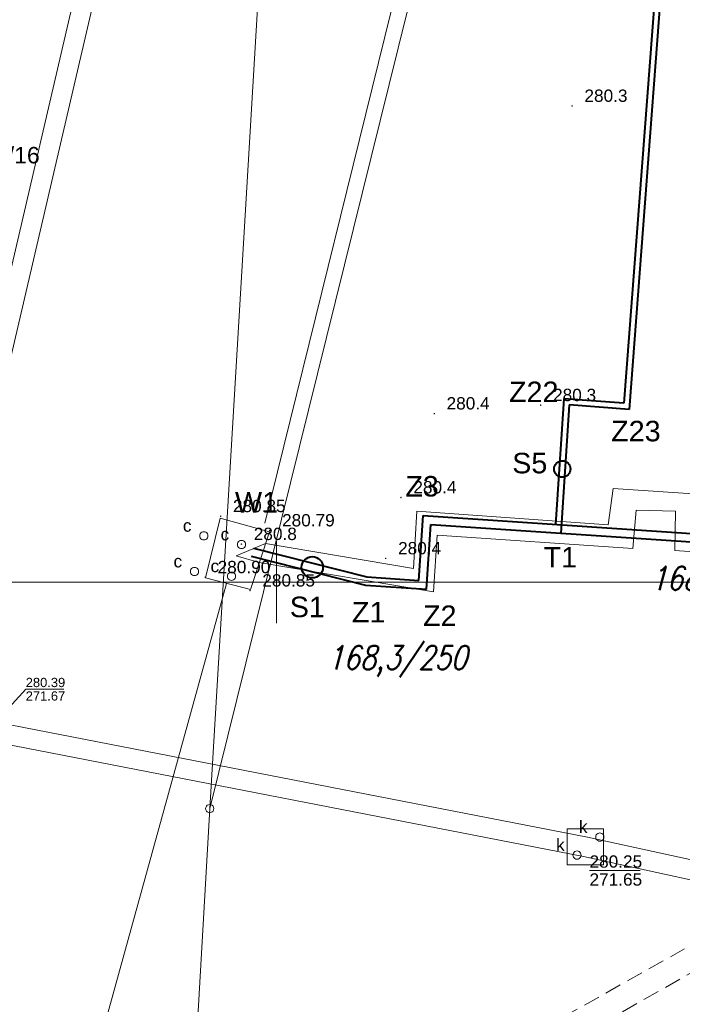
# Model space of a CAD drawing. Extents: x 0 to 6569664, y 0 to 5584502.
# Tile 7 of 64: x 6568284 to 6568325, y 5583974 to 5584034. Entities that reach past the tile are written whole.
import ezdxf
from ezdxf.enums import TextEntityAlignment as Align

# ---------------------------------------------------------------- set-up
doc = ezdxf.new("R2010")
doc.units = 0
doc.header["$PDSIZE"] = 0.75
doc.linetypes.add('GAK', pattern=[3.5, 2, -0.7, 0.1, -0.7])
doc.linetypes.add('PRZER2-1', pattern=[1.5, 1, -0.5])
doc.layers.get('0').update_dxf_attribs({"linetype": 'CONTINUOUS'})
doc.layers.get('Defpoints').update_dxf_attribs({"linetype": 'CONTINUOUS'})
for name, color, linetype, lineweight in [('alarm', 51, 'CONTINUOUS', 50), ('EGDE', 7, 'CONTINUOUS', 18), ('EGDE_O', 7, 'CONTINUOUS', 18), ('EGPG', 7, 'CONTINUOUS', 18), ('GUPPRZ_O', 7, 'CONTINUOUS', 18), ('OTKC', 7, 'CONTINUOUS', 18), ('OTRN', 7, 'CONTINUOUS', 13), ('OTRN_O', 7, 'CONTINUOUS', 13), ('OTRS', 7, 'CONTINUOUS', 13), ('OTRS_O', 7, 'CONTINUOUS', 13), ('ramka sekcji', 7, 'CONTINUOUS', 18), ('siec', 7, 'GAK', 70), ('SUPK', 7, 'CONTINUOUS', 18), ('SUPW', 7, 'CONTINUOUS', 18), ('SUPW_O', 7, 'CONTINUOUS', 18)]:
    doc.layers.add(name, color=color, linetype=linetype, lineweight=lineweight)
doc.layers.add('SUCP', color=7, linetype='CONTINUOUS', lineweight=18, true_color=0xd200d2)
doc.layers.add('SUKP', color=7, linetype='CONTINUOUS', lineweight=18, true_color=0x803300)
doc.styles.add('Arial', font='arial.ttf')
doc.styles.add('GEO-INFO', font='arial.ttf')
doc.styles.add('UZBROJENIE', font='SIMPLEX.shx', dxfattribs={"width": 0.8, "oblique": 15.00003, "height": 0.9})
doc.dimstyles.get("Standard").update_dxf_attribs({"dimtxt": 0.18, "dimasz": 0.18, "dimexe": 0.18, "dimexo": 0.0625, "dimgap": 0.09, "dimtad": 0, "dimtih": 1, "dimtoh": 1, "dimdec": 4, "dimzin": 0, "dimdsep": 46, "dimtxsty": 'Standard', "dimcen": 0.09, "dimadec": 0, "dimazin": 0, "dimtfac": 1, "dimtdec": 4, "dimtofl": 0, "dimtmove": 0, "dimatfit": 3, "dimfxl": 0, "dimtolj": 1, "dimtzin": 0, "dimarcsym": 0})

# ---------------------------------------------------------------- blocks, each defined once
blk = doc.blocks.new('D_GSPWPN1')
blk.add_hatch(color=0).paths.add_polyline_path([(-0.045, 0), (-0.043467, -0.011647), (-0.038971, -0.0225), (-0.03182, -0.03182), (-0.0225, -0.038971), (-0.011647, -0.043467), (0, -0.045), (0.011647, -0.043467), (0.0225, -0.038971), (0.03182, -0.03182), (0.038971, -0.0225), (0.043467, -0.011647), (0.045, 0), (0.043467, 0.011647), (0.038971, 0.0225), (0.03182, 0.03182), (0.0225, 0.038971), (0.011647, 0.043467), (0, 0.045), (-0.011647, 0.043467), (-0.0225, 0.038971), (-0.03182, 0.03182), (-0.038971, 0.0225), (-0.043467, 0.011647)])
blk = doc.blocks.new('D_GSPWPS1')
blk.add_hatch(color=0).paths.add_polyline_path([(-0.045, 0), (-0.043467, -0.011647), (-0.038971, -0.0225), (-0.03182, -0.03182), (-0.0225, -0.038971), (-0.011647, -0.043467), (0, -0.045), (0.011647, -0.043467), (0.0225, -0.038971), (0.03182, -0.03182), (0.038971, -0.0225), (0.043467, -0.011647), (0.045, 0), (0.043467, 0.011647), (0.038971, 0.0225), (0.03182, 0.03182), (0.0225, 0.038971), (0.011647, 0.043467), (0, 0.045), (-0.011647, 0.043467), (-0.0225, 0.038971), (-0.03182, 0.03182), (-0.038971, 0.0225), (-0.043467, 0.011647)])
blk = doc.blocks.new('D_GUPIWZ1_1')
at = {"color": 0}
blk.add_lwpolyline([(0, 0.25), (0.064705, 0.241481), (0.125, 0.216506), (0.176777, 0.176777), (0.216506, 0.125), (0.241481, 0.064705), (0.25, 0), (0.241481, -0.064705), (0.216506, -0.125), (0.176777, -0.176777), (0.125, -0.216506), (0.064705, -0.241481), (0, -0.25), (-0.064705, -0.241481), (-0.125, -0.216506), (-0.176777, -0.176777), (-0.216506, -0.125), (-0.241481, -0.064705), (-0.25, 0), (-0.241481, 0.064705), (-0.216506, 0.125), (-0.176777, 0.176777), (-0.125, 0.216506), (-0.064705, 0.241481)], close=True, dxfattribs=at)
blk = doc.blocks.new('D_GEPPGD1_1')
at = {"color": 0}
blk.add_lwpolyline([(0, 0.25), (0.077254, 0.237764), (0.146946, 0.202254), (0.202254, 0.146946), (0.237764, 0.077254), (0.25, 0), (0.237764, -0.077254), (0.202254, -0.146946), (0.146946, -0.202254), (0.077254, -0.237764), (0, -0.25), (-0.077254, -0.237764), (-0.146946, -0.202254), (-0.202254, -0.146946), (-0.237764, -0.077254), (-0.25, 0), (-0.237764, 0.077254), (-0.202254, 0.146946), (-0.146946, 0.202254), (-0.077254, 0.237764)], close=True, dxfattribs=at)
blk = doc.blocks.new('*D45')
at = {"layer": 'Defpoints', "color": 0}
for p in [(6568647.5, 5584150), (6568650, 5584150), (0, 0)]:
    blk.add_point(p, dxfattribs=at)
at = {"layer": 'ramka sekcji', "color": 0, "lineweight": -2}
blk.add_line((6568649.938, 5584150), (6568647.5, 5584150), dxfattribs=at)
at = {"layer": 'ramka sekcji', "color": 0, "insert": (6568644.106, 5584150), "char_height": 0.75, "attachment_point": 5, "style": 'GEO-INFO'}
blk.add_mtext('\\A1;5584150.0000', dxfattribs=at)
blk = doc.blocks.new('*D46')
at = {"layer": 'Defpoints', "color": 0}
for p in [(6568650, 5584152.5), (6568650, 5584150), (0, 0)]:
    blk.add_point(p, dxfattribs=at)
at = {"layer": 'ramka sekcji', "color": 0, "lineweight": -2}
blk.add_line((6568650, 5584150.062), (6568650, 5584152.5), dxfattribs=at)
at = {"layer": 'ramka sekcji', "color": 0, "insert": (6568650, 5584155.896), "char_height": 0.75, "attachment_point": 5, "rotation": 90, "style": 'GEO-INFO'}
blk.add_mtext('\\A1;6568650.0000', dxfattribs=at)

msp = doc.modelspace()

# ---------------------------------------------------------------- linework, layer by layer
at = {"layer": 'EGDE', "linetype": 'Continuous', "elevation": 10.22}
for points in [[(6568295.92847, 5583986.21622), (6568294.32233, 5583957.98331), (6568294.26523, 5583956.9825), (6568277.26098, 5583957.9935), (6568263.9809, 5583958.70246), (6568268.42617, 5584011.06381), (6568271.58328, 5584050.08752), (6568274.3496, 5584077.53529), (6568277.46122, 5584095.26675), (6568302.13672, 5584090.3243), (6568300.13923, 5584056.76596)], [(6568302.13672, 5584090.3243), (6568320.72616, 5584086.59352), (6568319.9193, 5584083.24287), (6568307.93382, 5584034.73468), (6568295.92847, 5583986.21622), (6568300.13923, 5584056.76596)]]:
    msp.add_lwpolyline(points, close=True, dxfattribs=at)
msp.add_lwpolyline([(6568594.31055, 5583939.47691), (6568591.06023, 5583939.65534), (6568585.12694, 5583937.54872), (6568482.90911, 5583944.55214), (6568370.44353, 5583952.88368), (6568294.32233, 5583957.98331), (6568295.92847, 5583986.21622), (6568307.93382, 5584034.73468), (6568319.9193, 5584083.24287), (6568320.72616, 5584086.59352), (6568329.45932, 5584084.84591), (6568374.48985, 5584081.95589), (6568374.92948, 5584088.19204), (6568391.77674, 5584086.94902), (6568441.65482, 5584081.9513), (6568491.15577, 5584079.0589), (6568538.06756, 5584076.86319), (6568558.47556, 5584075.58605), (6568583.6998, 5584038.16817), (6568609.00522, 5584036.3441), (6568644.22449, 5584009.45582)], dxfattribs=at)
at = {"layer": 'GUPPRZ_O', "linetype": 'Continuous', "lineweight": 13, "elevation": 10.8, "flags": 128}
for points in [[(6568282.4371, 5583990.96665), (6568284.73349, 5583993.48719), (6568287.05349, 5583993.48719)], [(6568319.03714, 5583982.44928), (6568322.11714, 5583982.44928)]]:
    msp.add_lwpolyline(points, dxfattribs=at)
at = {"layer": 'OTKC', "linetype": 'PRZER2-1', "lineweight": 18, "elevation": 10.18}
for points in [[(6568310.89, 5583969.83), (6568364.74, 5584000.19), (6568366.11, 5584001.95), (6568367.51, 5584022.93), (6568366.84, 5584023.57), (6568360, 5584024.08), (6568359.85, 5584022.46), (6568359.59, 5584021), (6568356.31, 5584021.19), (6568356.33, 5584022.72), (6568355.77, 5584024.42), (6568350.73, 5584024.81), (6568349.58, 5584023.13), (6568349.49, 5584021.61), (6568346.11, 5584021.79), (6568346.25, 5584024.56), (6568345.72, 5584024.6), (6568345.91, 5584027.83), (6568347.42, 5584027.7), (6568347.87, 5584034.64)], [(6568364.13, 5583973.36), (6568365.92, 5583998.78), (6568364.96, 5583998.79), (6568313.68, 5583969.67)]]:
    msp.add_lwpolyline(points, dxfattribs=at)
at = {"layer": 'ramka sekcji'}
for p, q in [((6568300, 5584000), (6568300, 5584002.5)), ((6568400, 5584000), (6568239.20424, 5584000)), ((6568300, 5584000), (6568297.5, 5584000)), ((6568300, 5584000), (6568300, 5583997.5)), ((6568300, 5584000), (6568302.5, 5584000))]:
    msp.add_line(p, q, dxfattribs=at)
at = {"layer": 'siec', "linetype": 'ByBlock', "lineweight": 40}
for p, q in [((6568324.09497, 5584050.1607), (6568321.13201, 5584010.89809)), ((6568324.42075, 5584049.78513), (6568321.4578, 5584010.52253)), ((6568317.48149, 5584011.17358), (6568316.97212, 5584003.51778)), ((6568321.13201, 5584010.89809), (6568317.48149, 5584011.17358)), ((6568317.80727, 5584010.79801), (6568317.28816, 5584002.99565)), ((6568321.4578, 5584010.52253), (6568317.80727, 5584010.79801)), ((6568308.6558, 5584000.11538), (6568308.91783, 5584004.05366)), ((6568308.91783, 5584004.05366), (6568358.17961, 5584000.77612)), ((6568309.12151, 5583999.58329), (6568309.38353, 5584003.52157)), ((6568309.38353, 5584003.52157), (6568357.64752, 5584000.31041)), ((6568298.45499, 5584001.591), (6568305.40759, 5583999.83039)), ((6568298.59595, 5584002.07072), (6568305.48423, 5584000.32639)), ((6568305.40759, 5583999.83039), (6568309.12151, 5583999.58329)), ((6568305.48423, 5584000.32639), (6568308.6558, 5584000.11538))]:
    msp.add_line(p, q, dxfattribs=at)
at = {"layer": 'siec', "color": 0, "linetype": 'ByBlock', "lineweight": 40}
for centre, radius in [((6568317.38018, 5584006.89683, 5.80165), 0.5), ((6568302.17132, 5584000.91315), 0.64893)]:
    msp.add_circle(centre, radius, dxfattribs=at)
at = {"layer": 'SUCP', "linetype": 'Continuous', "lineweight": 18, "elevation": 10.14}
for points in [[(6568363.52786, 5584258.84118), (6568358.72812, 5584235.45896), (6568363.21186, 5584234.19605), (6568362.14107, 5584229.40269), (6568356.91373, 5584229.77556), (6568349.05454, 5584184.02745), (6568353.4808, 5584182.02165), (6568352.51065, 5584178.73978), (6568347.94518, 5584179.45938), (6568328.91705, 5584122.12967), (6568332.47163, 5584121.22431), (6568331.91754, 5584116.99279), (6568327.01957, 5584117.92663), (6568310.11167, 5584042.64789), (6568313.52267, 5584040.92342), (6568312.64533, 5584036.86571), (6568307.74363, 5584037.91157), (6568299.28996, 5584003.59361)], [(6568297.5345, 5584001.61206), (6568299.32257, 5584002.34952), (6568308.33219, 5584000.83184), (6568308.52504, 5584004.33712), (6568320.1713, 5584003.50253), (6568320.47709, 5584005.70764), (6568325.65609, 5584005.36202), (6568325.6837, 5584003.2199), (6568375.8295, 5583999.53415), (6568375.94144, 5584001.66926), (6568380.49167, 5584001.41533), (6568380.4645, 5583999.41925), (6568391.64942, 5583998.62893)], [(6568297.5345, 5584001.61206), (6568298.94411, 5584001.20109), (6568309.55018, 5583999.42557), (6568309.77764, 5584002.85793), (6568321.66404, 5584002.04698), (6568321.87189, 5584004.38876), (6568324.27248, 5584004.32138), (6568324.22405, 5584001.92295), (6568376.73077, 5583998.26175), (6568376.94497, 5584000.48476), (6568379.23676, 5584000.46293), (6568379.33533, 5583998.22634), (6568391.62542, 5583997.16783)], [(6568296.94857, 5583999.93279), (6568288.01673, 5583967.59265)]]:
    msp.add_lwpolyline(points, dxfattribs=at)
at = {"layer": 'SUKP', "linetype": 'Continuous', "lineweight": 18, "elevation": 10.14}
for points in [[(6568329.71967, 5584200.00489), (6568322.68649, 5584159.52609), (6568312.37167, 5584122.28348), (6568312.05886, 5584121.21045), (6568295.69462, 5584069.91304), (6568288.61341, 5584039.63522), (6568278.51199, 5583996.22529), (6568277.47048, 5583995.37472)], [(6568330.90196, 5584199.79947), (6568323.85869, 5584159.26259), (6568313.52598, 5584121.95539), (6568313.20669, 5584120.86012), (6568296.85228, 5584069.59355), (6568289.78203, 5584039.36259), (6568279.58801, 5583995.55471), (6568278.22952, 5583994.44528)], [(6568280.37351, 5583990.34339), (6568282.31396, 5583991.60192), (6568318.90738, 5583984.47181), (6568350.87811, 5583977.50525), (6568403.55573, 5583968.40813), (6568403.16129, 5583965.85161)], [(6568281.02649, 5583989.33661), (6568282.56025, 5583990.33137), (6568318.66486, 5583983.2965), (6568350.64815, 5583976.3272), (6568402.19003, 5583967.42621), (6568401.97532, 5583966.03459)]]:
    msp.add_lwpolyline(points, dxfattribs=at)
at = {"layer": 'SUPK', "linetype": 'Continuous', "lineweight": 18, "elevation": 10.14}
for points in [[(6568299.56, 5584003.07), (6568298.4, 5583999.55), (6568295.67, 5584000.27), (6568296.57, 5584003.91)], [(6568317.68404, 5583984.98239), (6568317.68404, 5583982.78593), (6568319.8882, 5583982.78593), (6568319.8882, 5583984.98239)]]:
    msp.add_lwpolyline(points, close=True, dxfattribs=at)

# ---------------------------------------------------------------- block references
at = {"layer": 'EGPG', "linetype": 'Continuous', "lineweight": 18}
msp.add_blockref('D_GEPPGD1_1', (6568295.92847, 5583986.21622, 10.24), dxfattribs=at)
at = {"layer": 'OTRN', "linetype": 'Continuous', "lineweight": 13}
for p in [(6568317.98, 5584029, 10.08), (6568316.07, 5584010.78, 10.08), (6568309.59, 5584010.27, 10.08), (6568307.57, 5584005.16, 10.08), (6568297.86, 5584002.32, 10.08), (6568306.64, 5584001.45, 10.08)]:
    msp.add_blockref('D_GSPWPN1', p, dxfattribs=at)
at = {"layer": 'OTRS', "linetype": 'Continuous', "lineweight": 13}
for p in [(6568296.59, 5584004.02, 10.08), (6568299.58, 5584003.15, 10.08), (6568295.66, 5584000.3, 10.08), (6568298.38, 5583999.49, 10.08)]:
    msp.add_blockref('D_GSPWPS1', p, dxfattribs=at)
at = {"layer": 'SUPW', "linetype": 'Continuous', "lineweight": 18}
for p in [(6568295.57079, 5584002.82643, 10.18), (6568297.86347, 5584002.29969, 10.18), (6568295.00248, 5584000.65357, 10.18), (6568297.25234, 5584000.36467, 10.18), (6568319.66332, 5583984.48595, 10.18), (6568318.27737, 5583983.38801, 10.18)]:
    msp.add_blockref('D_GUPIWZ1_1', p, dxfattribs=at)

# ---------------------------------------------------------------- texts
at = {"layer": 'alarm', "color": 0, "linetype": 'Continuous', "lineweight": 30, "style": 'GEO-INFO'}
for s, p in [('Z22', (6568315.64374, 5584011.60274, 0.62)), ('Z23', (6568321.86117, 5584009.20405, 0.62)), ('S5', (6568315.40345, 5584007.25512, 0.62)), ('Z3', (6568308.84539, 5584005.84561, 0.62)), ('W1', (6568298.77608, 5584004.86602, 0.62)), ('T1', (6568317.2599, 5584001.52369, 0.62)), ('S1', (6568301.86764, 5583998.4979, 0.62)), ('Z1', (6568305.59831, 5583998.17769, 0.62)), ('Z2', (6568309.92776, 5583997.96857, 0.62))]:
    msp.add_text(s, height=1.25, dxfattribs=at).set_placement(p, align=Align.MIDDLE)
at = {"layer": 'alarm', "color": 0, "lineweight": 30, "style": 'UZBROJENIE', "oblique": 15.00003, "width": 0.8}
for p in [(6568322.74731, 5583999.52527, 10.18), (6568303.08876, 5583994.69509, 10.18)]:
    msp.add_text('168,3/250', height=1.44, dxfattribs=at).set_placement(p)
at = {"layer": 'EGDE_O', "linetype": 'Continuous', "style": 'Arial'}
msp.add_text('1604/16', height=1, dxfattribs=at).set_placement((6568283.05881, 5584025.50373, 10.8), align=Align.CENTER)
at = {"layer": 'GUPPRZ_O', "linetype": 'Continuous', "lineweight": 0, "style": 'Arial'}
for s, height, p in [('280.39', 0.5625, (6568284.73349, 5583993.61656, 10.8)), ('271.67', 0.5625, (6568284.73349, 5583992.79531, 10.8)), ('280.25', 0.75, (6568319.03714, 5583982.62178, 10.8)), ('271.65', 0.75, (6568319.03714, 5583981.52678, 10.8))]:
    msp.add_text(s, height=height, dxfattribs=at).set_placement(p)
at = {"layer": 'OTRN_O', "linetype": 'Continuous', "lineweight": 0, "style": 'Arial'}
for s, p in [('280.3', (6568318.73, 5584029.25, 10.8)), ('280.3', (6568316.82, 5584011.03, 10.8)), ('280.4', (6568310.34, 5584010.52, 10.8)), ('280.4', (6568308.32, 5584005.41, 10.8)), ('280.8', (6568298.61, 5584002.57, 10.8)), ('280.4', (6568307.39, 5584001.7, 10.8))]:
    msp.add_text(s, height=0.75, dxfattribs=at).set_placement(p)
at = {"layer": 'OTRS_O', "linetype": 'Continuous', "lineweight": 0, "style": 'Arial'}
for s, p in [('280.85', (6568297.34, 5584004.27, 10.8)), ('280.79', (6568300.33, 5584003.4, 10.8)), ('280.90', (6568296.41, 5584000.55, 10.8)), ('280.85', (6568299.13, 5583999.74, 10.8))]:
    msp.add_text(s, height=0.75, dxfattribs=at).set_placement(p)
at = {"layer": 'SUPW_O', "linetype": 'Continuous', "lineweight": 0, "style": 'Arial'}
for s, p in [('c', (6568294.82079, 5584003.07643, 10.8)), ('c', (6568297.11347, 5584002.54969, 10.8)), ('c', (6568294.25248, 5584000.90357, 10.8)), ('c', (6568296.50234, 5584000.61467, 10.8)), ('k', (6568318.91332, 5583984.73595, 10.8)), ('k', (6568317.52737, 5583983.63801, 10.8))]:
    msp.add_text(s, height=0.75, dxfattribs=at).set_placement(p, align=Align.RIGHT)

# ---------------------------------------------------------------- dimensions: what is measured, and where the dimension line sits
at = {"layer": 'ramka sekcji'}
for offset, dtype, picture, middle in [((0, 2.5), 1, '*D46', (6568650, 5584155.8956787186)), ((-2.5, 0), 0, '*D45', (6568644.1063676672, 5584150))]:
    dim = msp.add_ordinate_dim(feature_location=(6568650, 5584150), offset=offset, dtype=dtype, origin=(0, 0), dimstyle='Standard', override={"dimtxt": 0.75, "dimtxsty": 'GEO-INFO'}, dxfattribs=at)
    dim.commit()
    dim.dimension.update_dxf_attribs({"geometry": picture, "text_midpoint": middle})

doc.saveas('drawing.dxf')
